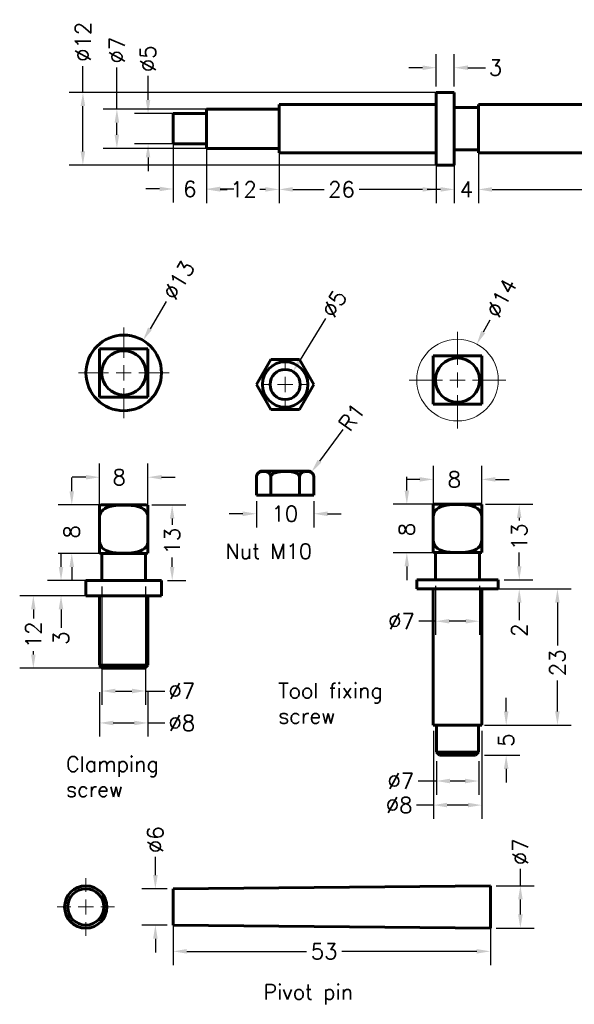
# Model space of a CAD drawing. Header units: inches. Extents: x 70 to 240, y 34 to 196.
# Tile 1 of 2: x 70 to 161, y 34 to 196. Entities that reach past the tile are written whole.
import ezdxf

# ---------------------------------------------------------------- set-up
doc = ezdxf.new("R2010")
doc.units = ezdxf.units.IN
doc.header["$LTSCALE"] = 0.75
doc.linetypes.add('CENTER', pattern=[2, 1.25, -0.25, 0.25, -0.25])
doc.linetypes.add('CENTERX2', pattern=[20.32, 12.7, -2.54, 2.54, -2.54])
for name, color, linetype, lineweight in [('CEN', 7, 'CENTER', 15), ('DIM', 7, 'Continuous', 15), ('OBJ', 7, 'Continuous', 60)]:
    doc.layers.add(name, color=color, linetype=linetype, lineweight=lineweight)
doc.styles.add('ROMANS', font='romans.shx')
doc.styles.get("Standard").update_dxf_attribs({"font": 'romans.shx'})
doc.dimstyles.new('ALIGNED', dxfattribs={"dimscale": 0, "dimtxt": 0.08, "dimasz": 0.07, "dimexe": 0.07, "dimexo": 0.03, "dimgap": 0.025, "dimtad": 0, "dimdec": 0, "dimzin": 0, "dimdsep": 46, "dimtxsty": 'ROMANS', "dimcen": 0, "dimadec": 0, "dimazin": 0, "dimtfac": 1, "dimtdec": 0, "dimtofl": 0, "dimtmove": 0, "dimatfit": 3, "dimfxl": 0, "dimtolj": 1, "dimtzin": 0, "dimarcsym": 0})
doc.dimstyles.new('DIM2', dxfattribs={"dimscale": 0, "dimtxt": 0.08, "dimasz": 0.07, "dimexe": 0.07, "dimexo": 0.03, "dimgap": 0.025, "dimtad": 0, "dimtih": 1, "dimtoh": 1, "dimdec": 0, "dimzin": 0, "dimdsep": 46, "dimtxsty": 'ROMANS', "dimcen": 0, "dimadec": 0, "dimazin": 0, "dimtfac": 1, "dimtdec": 0, "dimtofl": 0, "dimtmove": 0, "dimatfit": 3, "dimfxl": 0, "dimtolj": 1, "dimtzin": 0, "dimarcsym": 0})

# ---------------------------------------------------------------- blocks, each defined once
blk = doc.blocks.new('SW_CENTERMARK5')
at = {"color": 7, "linetype": 'CENTERX2'}
for p, q in [((46.36, 135.9), (46.36, 137.15)), ((43.86, 133.4), (42.61, 133.4)), ((48.86, 133.4), (50.11, 133.4)), ((46.36, 130.9), (46.36, 129.65))]:
    blk.add_line(p, q, dxfattribs=at)
at = {"color": 7, "linetype": 'Continuous'}
for q in [(46.36, 134.65), (45.11, 133.4), (46.36, 132.15), (47.61, 133.4)]:
    blk.add_line((46.36, 133.4), q, dxfattribs=at)
blk = doc.blocks.new('SW_CENTERMARK3')
at = {"color": 7, "linetype": 'CENTERX2'}
for p, q in [((93.06, 138.28), (93.06, 140.53)), ((90.56, 135.78), (88.31, 135.78)), ((95.56, 135.78), (97.81, 135.78)), ((93.06, 133.28), (93.06, 131.03))]:
    blk.add_line(p, q, dxfattribs=at)
at = {"color": 7, "linetype": 'Continuous'}
for q in [(93.06, 137.03), (91.81, 135.78), (93.06, 134.53), (94.31, 135.78)]:
    blk.add_line((93.06, 135.78), q, dxfattribs=at)
blk = doc.blocks.new('SW_CENTERMARK1')
at = {"color": 7, "linetype": 'CENTERX2'}
for p, q in [((69.53, 137.11), (69.53, 142.61)), ((67.03, 134.61), (61.53, 134.61)), ((72.03, 134.61), (77.53, 134.61)), ((69.53, 132.11), (69.53, 126.61))]:
    blk.add_line(p, q, dxfattribs=at)
at = {"color": 7, "linetype": 'Continuous'}
for q in [(69.53, 135.86), (68.28, 134.61), (69.53, 133.36), (70.78, 134.61)]:
    blk.add_line((69.53, 134.61), q, dxfattribs=at)
blk = doc.blocks.new('SW_CENTERMARK0')
at = {"color": 7, "linetype": 'CENTERX2'}
for p, q in [((23.25, 137.11), (23.25, 142.11)), ((20.75, 134.61), (15.75, 134.61)), ((25.75, 134.61), (30.75, 134.61)), ((23.25, 132.11), (23.25, 127.11))]:
    blk.add_line(p, q, dxfattribs=at)
at = {"color": 7, "linetype": 'Continuous'}
for q in [(23.25, 135.86), (22, 134.61), (23.25, 133.36), (24.5, 134.61)]:
    blk.add_line((23.25, 134.61), q, dxfattribs=at)
blk = doc.blocks.new('*D70')
at = {"layer": 'DEFPOINTS', "color": 0}
for p in [(82.76, 86.14), (90.76, 86.14), (90.76, 80.1)]:
    blk.add_point(p, dxfattribs=at)
at = {"layer": 'DIM', "color": 0, "lineweight": -2}
for p, q in [((82.76, 85.17), (82.76, 77.84)), ((90.76, 85.17), (90.76, 77.84)), ((85.02, 80.1), (88.5, 80.1)), ((90.76, 80.1), (93.54, 80.1))]:
    blk.add_line(p, q, dxfattribs=at)
at = {"layer": 'DIM', "color": 0}
for points in [[(85.02, 80.47), (85.02, 79.72), (82.76, 80.1)], [(88.5, 80.47), (88.5, 79.72), (90.76, 80.1)]]:
    blk.add_solid(points, dxfattribs=at)
at = {"layer": 'DIM', "color": 0, "insert": (96.38, 80.1), "char_height": 2.582, "attachment_point": 5, "style": 'ROMANS'}
blk.add_mtext('\\A1;%%c8', dxfattribs=at)
blk = doc.blocks.new('*D72')
at = {"layer": 'DEFPOINTS', "color": 0}
for p in [(83.13, 103.64), (90.38, 103.64), (90.38, 85.38)]:
    blk.add_point(p, dxfattribs=at)
at = {"layer": 'DIM', "color": 0, "lineweight": -2}
for p, q in [((83.13, 102.67), (83.13, 83.12)), ((90.38, 102.67), (90.38, 83.12)), ((85.39, 85.38), (88.12, 85.38)), ((90.38, 85.38), (93.54, 85.38))]:
    blk.add_line(p, q, dxfattribs=at)
at = {"layer": 'DIM', "color": 0}
for points in [[(85.39, 85.76), (85.39, 85), (83.13, 85.38)], [(88.12, 85.76), (88.12, 85), (90.38, 85.38)]]:
    blk.add_solid(points, dxfattribs=at)
at = {"layer": 'DIM', "color": 0, "insert": (96.37, 85.38), "char_height": 2.582, "attachment_point": 5, "style": 'ROMANS'}
blk.add_mtext('\\A1;%%c7', dxfattribs=at)
blk = doc.blocks.new('*D73')
at = {"layer": 'DEFPOINTS', "color": 0}
for p in [(90.41, 116.14), (94.77, 116.14), (93.01, 103.64)]:
    blk.add_point(p, dxfattribs=at)
at = {"layer": 'DIM', "color": 0, "lineweight": -2}
for p, q in [((91.38, 116.14), (97.03, 116.14)), ((94.77, 113.88), (94.77, 112.87)), ((94.77, 105.9), (94.77, 107.44)), ((93.97, 103.64), (97.03, 103.64))]:
    blk.add_line(p, q, dxfattribs=at)
at = {"layer": 'DIM', "color": 0}
for points in [[(94.39, 113.88), (95.14, 113.88), (94.77, 116.14)], [(94.39, 105.9), (95.14, 105.9), (94.77, 103.64)]]:
    blk.add_solid(points, dxfattribs=at)
at = {"layer": 'DIM', "color": 0, "insert": (94.77, 110.15), "char_height": 2.582, "attachment_point": 5, "rotation": 90, "style": 'ROMANS'}
blk.add_mtext('\\A1;13', dxfattribs=at)
blk = doc.blocks.new('*D74')
at = {"layer": 'DEFPOINTS', "color": 0}
for p in [(93.01, 103.64), (76.38, 101.14), (93.01, 101.14)]:
    blk.add_point(p, dxfattribs=at)
at = {"layer": 'DIM', "color": 0, "lineweight": -2}
for p, q in [((76.38, 105.9), (76.38, 108.16)), ((92.04, 103.64), (74.12, 103.64)), ((92.04, 101.14), (74.12, 101.14)), ((76.38, 98.88), (76.38, 95.81))]:
    blk.add_line(p, q, dxfattribs=at)
at = {"layer": 'DIM', "color": 0}
for points in [[(76, 105.9), (76.75, 105.9), (76.38, 103.64)], [(76, 98.88), (76.75, 98.88), (76.38, 101.14)]]:
    blk.add_solid(points, dxfattribs=at)
at = {"layer": 'DIM', "color": 0, "insert": (76.38, 94.14), "char_height": 2.582, "attachment_point": 5, "rotation": 90, "style": 'ROMANS'}
blk.add_mtext('\\A1;3', dxfattribs=at)
blk = doc.blocks.new('*D75')
at = {"layer": 'DEFPOINTS', "color": 0}
for p in [(90.76, 101.14), (71.8, 89.14), (90.76, 89.14)]:
    blk.add_point(p, dxfattribs=at)
at = {"layer": 'DIM', "color": 0, "lineweight": -2}
for p, q in [((89.79, 101.14), (69.54, 101.14)), ((71.8, 98.88), (71.8, 97.36)), ((71.8, 91.4), (71.8, 91.94)), ((89.79, 89.14), (69.54, 89.14))]:
    blk.add_line(p, q, dxfattribs=at)
at = {"layer": 'DIM', "color": 0}
for points in [[(71.42, 98.88), (72.17, 98.88), (71.8, 101.14)], [(71.42, 91.4), (72.17, 91.4), (71.8, 89.14)]]:
    blk.add_solid(points, dxfattribs=at)
at = {"layer": 'DIM', "color": 0, "insert": (71.8, 94.65), "char_height": 2.582, "attachment_point": 5, "rotation": 90, "style": 'ROMANS'}
blk.add_mtext('\\A1;12', dxfattribs=at)
blk = doc.blocks.new('*D76')
at = {"layer": 'DEFPOINTS', "color": 0}
for p in [(78.16, 116.14), (90.76, 116.14), (90.76, 108.14)]:
    blk.add_point(p, dxfattribs=at)
at = {"layer": 'DIM', "color": 0, "lineweight": -2}
for p, q in [((78.16, 118.4), (78.16, 120.66)), ((89.79, 116.14), (75.9, 116.14)), ((89.79, 108.14), (75.9, 108.14)), ((78.16, 105.88), (78.16, 103.62))]:
    blk.add_line(p, q, dxfattribs=at)
at = {"layer": 'DIM', "color": 0}
for points in [[(77.78, 118.4), (78.53, 118.4), (78.16, 116.14)], [(77.78, 105.88), (78.53, 105.88), (78.16, 108.14)]]:
    blk.add_solid(points, dxfattribs=at)
at = {"layer": 'DIM', "color": 0, "insert": (78.16, 111.69), "char_height": 2.582, "attachment_point": 5, "rotation": 90, "style": 'ROMANS'}
blk.add_mtext('\\A1;8', dxfattribs=at)
blk = doc.blocks.new('*D77')
at = {"layer": 'DEFPOINTS', "color": 0}
for p in [(90.76, 120.72), (82.76, 108.14), (90.76, 108.14)]:
    blk.add_point(p, dxfattribs=at)
at = {"layer": 'DIM', "color": 0, "lineweight": -2}
for p, q in [((82.76, 109.11), (82.76, 122.98)), ((90.76, 109.11), (90.76, 122.98)), ((80.5, 120.72), (78.24, 120.72)), ((93.02, 120.72), (95.27, 120.72))]:
    blk.add_line(p, q, dxfattribs=at)
at = {"layer": 'DIM', "color": 0}
for points in [[(80.5, 121.1), (80.5, 120.35), (82.76, 120.72)], [(93.02, 121.1), (93.02, 120.35), (90.76, 120.72)]]:
    blk.add_solid(points, dxfattribs=at)
at = {"layer": 'DIM', "color": 0, "insert": (86, 120.72), "char_height": 2.582, "attachment_point": 5, "style": 'ROMANS'}
blk.add_mtext('\\A1;8', dxfattribs=at)
blk = doc.blocks.new('*D88')
at = {"layer": 'DEFPOINTS', "color": 0}
for p in [(117.21, 120.74), (117.8, 121.55)]:
    blk.add_point(p, dxfattribs=at)
at = {"layer": 'DIM', "color": 0, "lineweight": -2}
blk.add_line((122.99, 128.63), (119.13, 123.37), dxfattribs=at)
at = {"layer": 'DIM', "color": 0}
blk.add_solid([(118.83, 123.59), (119.44, 123.15), (117.8, 121.55)], dxfattribs=at)
at = {"layer": 'DIM', "color": 0, "insert": (124.48, 130.67), "char_height": 2.582, "attachment_point": 5, "rotation": 53.7834, "style": 'ROMANS'}
blk.add_mtext('\\A1;R1', dxfattribs=at)
blk = doc.blocks.new('*D91')
at = {"layer": 'DEFPOINTS', "color": 0}
for p in [(108.71, 117.74), (118.21, 117.74), (108.71, 114.68)]:
    blk.add_point(p, dxfattribs=at)
at = {"layer": 'DIM', "color": 0, "lineweight": -2}
for p, q in [((108.71, 116.77), (108.71, 112.42)), ((118.21, 116.77), (118.21, 112.42)), ((106.45, 114.68), (104.19, 114.68)), ((120.47, 114.68), (122.73, 114.68))]:
    blk.add_line(p, q, dxfattribs=at)
at = {"layer": 'DIM', "color": 0}
for points in [[(106.45, 115.06), (106.45, 114.3), (108.71, 114.68)], [(120.47, 115.06), (120.47, 114.3), (118.21, 114.68)]]:
    blk.add_solid(points, dxfattribs=at)
at = {"layer": 'DIM', "color": 0, "insert": (113.41, 114.68), "char_height": 2.582, "attachment_point": 5, "style": 'ROMANS'}
blk.add_mtext('\\A1;10', dxfattribs=at)
blk = doc.blocks.new('*D92')
at = {"layer": 'DEFPOINTS', "color": 0}
for p in [(91.99, 52.68), (94.91, 52.68), (94.91, 46.68)]:
    blk.add_point(p, dxfattribs=at)
at = {"layer": 'DIM', "color": 0, "lineweight": -2}
for p, q in [((91.99, 54.94), (91.99, 57.96)), ((93.94, 52.68), (89.73, 52.68)), ((93.94, 46.68), (89.73, 46.68)), ((91.99, 44.43), (91.99, 42.17))]:
    blk.add_line(p, q, dxfattribs=at)
at = {"layer": 'DIM', "color": 0}
for points in [[(91.61, 54.94), (92.37, 54.94), (91.99, 52.68)], [(91.61, 44.43), (92.37, 44.43), (91.99, 46.68)]]:
    blk.add_solid(points, dxfattribs=at)
at = {"layer": 'DIM', "color": 0, "insert": (91.99, 60.8), "char_height": 2.582, "attachment_point": 5, "rotation": 90, "style": 'ROMANS'}
blk.add_mtext('\\A1;%%c6', dxfattribs=at)
blk = doc.blocks.new('*D93')
at = {"layer": 'DEFPOINTS', "color": 0}
for p in [(147.41, 53.18), (152.38, 53.18), (147.41, 46.18)]:
    blk.add_point(p, dxfattribs=at)
at = {"layer": 'DIM', "color": 0, "lineweight": -2}
for p, q in [((152.38, 53.18), (152.38, 55.97)), ((148.38, 53.18), (154.64, 53.18)), ((152.38, 48.44), (152.38, 50.93)), ((148.38, 46.18), (154.64, 46.18))]:
    blk.add_line(p, q, dxfattribs=at)
at = {"layer": 'DIM', "color": 0}
for points in [[(152, 50.93), (152.76, 50.93), (152.38, 53.18)], [(152, 48.44), (152.76, 48.44), (152.38, 46.18)]]:
    blk.add_solid(points, dxfattribs=at)
at = {"layer": 'DIM', "color": 0, "insert": (152.38, 58.81), "char_height": 2.582, "attachment_point": 5, "rotation": 90, "style": 'ROMANS'}
blk.add_mtext('\\A1;%%c7', dxfattribs=at)
blk = doc.blocks.new('*D94')
at = {"layer": 'DEFPOINTS', "color": 0}
for p in [(94.91, 49.68), (147.41, 49.68), (147.41, 42.34)]:
    blk.add_point(p, dxfattribs=at)
at = {"layer": 'DIM', "color": 0, "lineweight": -2}
for p, q in [((94.91, 48.72), (94.91, 40.08)), ((147.41, 48.72), (147.41, 40.08)), ((97.17, 42.34), (117.02, 42.34)), ((145.15, 42.34), (122.82, 42.34))]:
    blk.add_line(p, q, dxfattribs=at)
at = {"layer": 'DIM', "color": 0}
for points in [[(97.17, 42.72), (97.17, 41.97), (94.91, 42.34)], [(145.15, 42.72), (145.15, 41.97), (147.41, 42.34)]]:
    blk.add_solid(points, dxfattribs=at)
at = {"layer": 'DIM', "color": 0, "insert": (119.92, 42.34), "char_height": 2.582, "attachment_point": 5, "style": 'ROMANS'}
blk.add_mtext('\\A1;53', dxfattribs=at)
blk = doc.blocks.new('*D95')
at = {"layer": 'DEFPOINTS', "color": 0}
for p in [(85.62, 181.58), (112.45, 181.58), (112.45, 175.08)]:
    blk.add_point(p, dxfattribs=at)
at = {"layer": 'DIM', "color": 0, "lineweight": -2}
for p, q in [((85.62, 181.58), (85.62, 188.47)), ((111.48, 181.58), (83.36, 181.58)), ((85.62, 177.34), (85.62, 179.33)), ((111.48, 175.08), (83.36, 175.08))]:
    blk.add_line(p, q, dxfattribs=at)
at = {"layer": 'DIM', "color": 0}
for points in [[(85.24, 179.33), (86, 179.33), (85.62, 181.58)], [(85.24, 177.34), (86, 177.34), (85.62, 175.08)]]:
    blk.add_solid(points, dxfattribs=at)
at = {"layer": 'DIM', "color": 0, "insert": (85.62, 191.3), "char_height": 2.582, "attachment_point": 5, "rotation": 90, "style": 'ROMANS'}
blk.add_mtext('\\A1;%%c7', dxfattribs=at)
blk = doc.blocks.new('*D96')
at = {"layer": 'DEFPOINTS', "color": 0}
for p in [(90.78, 180.83), (100.45, 180.83), (100.45, 175.83)]:
    blk.add_point(p, dxfattribs=at)
at = {"layer": 'DIM', "color": 0, "lineweight": -2}
for p, q in [((90.78, 183.09), (90.78, 187.06)), ((99.48, 180.83), (88.52, 180.83)), ((99.48, 175.83), (88.52, 175.83)), ((90.78, 173.58), (90.78, 171.32))]:
    blk.add_line(p, q, dxfattribs=at)
at = {"layer": 'DIM', "color": 0}
for points in [[(90.4, 183.09), (91.15, 183.09), (90.78, 180.83)], [(90.4, 173.58), (91.15, 173.58), (90.78, 175.83)]]:
    blk.add_solid(points, dxfattribs=at)
at = {"layer": 'DIM', "color": 0, "insert": (90.78, 189.9), "char_height": 2.582, "attachment_point": 5, "rotation": 90, "style": 'ROMANS'}
blk.add_mtext('\\A1;%%c5', dxfattribs=at)
blk = doc.blocks.new('*D97')
at = {"layer": 'DEFPOINTS', "color": 0}
for p in [(80, 184.33), (141.45, 184.33), (141.45, 172.33)]:
    blk.add_point(p, dxfattribs=at)
at = {"layer": 'DIM', "color": 0, "lineweight": -2}
for p, q in [((80, 184.33), (80, 188.65)), ((140.48, 184.33), (77.74, 184.33)), ((80, 174.59), (80, 182.08)), ((140.48, 172.33), (77.74, 172.33))]:
    blk.add_line(p, q, dxfattribs=at)
at = {"layer": 'DIM', "color": 0}
for points in [[(79.62, 182.08), (80.37, 182.08), (80, 184.33)], [(79.62, 174.59), (80.37, 174.59), (80, 172.33)]]:
    blk.add_solid(points, dxfattribs=at)
at = {"layer": 'DIM', "color": 0, "insert": (80, 192.71), "char_height": 2.582, "attachment_point": 5, "rotation": 90, "style": 'ROMANS'}
blk.add_mtext('\\A1;%%c12', dxfattribs=at)
blk = doc.blocks.new('*D100')
at = {"layer": 'DEFPOINTS', "color": 0}
for p in [(141.45, 181.83), (145.45, 176.67), (145.45, 168.3)]:
    blk.add_point(p, dxfattribs=at)
at = {"layer": 'DIM', "color": 0, "lineweight": -2}
for p, q in [((141.45, 180.87), (141.45, 166.05)), ((145.45, 175.71), (145.45, 166.05)), ((139.19, 168.3), (136.93, 168.3)), ((147.71, 168.3), (149.96, 168.3))]:
    blk.add_line(p, q, dxfattribs=at)
at = {"layer": 'DIM', "color": 0}
for points in [[(139.19, 168.68), (139.19, 167.93), (141.45, 168.3)], [(147.71, 168.68), (147.71, 167.93), (145.45, 168.3)]]:
    blk.add_solid(points, dxfattribs=at)
at = {"layer": 'DIM', "color": 0, "insert": (143.45, 168.3), "char_height": 2.582, "attachment_point": 5, "style": 'ROMANS'}
blk.add_mtext('\\A1;4', dxfattribs=at)
blk = doc.blocks.new('*D102')
at = {"layer": 'DEFPOINTS', "color": 0}
for p in [(145.45, 182.41), (215.45, 182.33), (215.45, 168.29)]:
    blk.add_point(p, dxfattribs=at)
at = {"layer": 'DIM', "color": 0, "lineweight": -2}
for p, q in [((145.45, 181.44), (145.45, 166.03)), ((215.45, 181.37), (215.45, 166.03)), ((147.71, 168.29), (173.88, 168.29)), ((213.19, 168.29), (179.67, 168.29))]:
    blk.add_line(p, q, dxfattribs=at)
at = {"layer": 'DIM', "color": 0}
for points in [[(147.71, 168.66), (147.71, 167.91), (145.45, 168.29)], [(213.19, 168.66), (213.19, 167.91), (215.45, 168.29)]]:
    blk.add_solid(points, dxfattribs=at)
at = {"layer": 'DIM', "color": 0, "insert": (176.78, 168.29), "char_height": 2.582, "attachment_point": 5, "style": 'ROMANS'}
blk.add_mtext('\\A1;70', dxfattribs=at)
blk = doc.blocks.new('*D103')
at = {"layer": 'DEFPOINTS', "color": 0}
for p in [(141.45, 188.42), (138.45, 184.33), (141.45, 184.33)]:
    blk.add_point(p, dxfattribs=at)
at = {"layer": 'DIM', "color": 0, "lineweight": -2}
for p, q in [((138.45, 185.3), (138.45, 190.68)), ((141.45, 185.3), (141.45, 190.68)), ((136.19, 188.42), (133.93, 188.42)), ((143.71, 188.42), (146.6, 188.42))]:
    blk.add_line(p, q, dxfattribs=at)
at = {"layer": 'DIM', "color": 0}
for points in [[(136.19, 188.8), (136.19, 188.04), (138.45, 188.42)], [(143.71, 188.8), (143.71, 188.04), (141.45, 188.42)]]:
    blk.add_solid(points, dxfattribs=at)
at = {"layer": 'DIM', "color": 0, "insert": (148.27, 188.42), "char_height": 2.582, "attachment_point": 5, "style": 'ROMANS'}
blk.add_mtext('\\A1;3', dxfattribs=at)
blk = doc.blocks.new('*D104')
at = {"layer": 'DEFPOINTS', "color": 0}
for p in [(112.45, 182.33), (138.45, 182.33), (138.45, 168.3)]:
    blk.add_point(p, dxfattribs=at)
at = {"layer": 'DIM', "color": 0, "lineweight": -2}
for p, q in [((112.45, 181.37), (112.45, 166.05)), ((138.45, 181.37), (138.45, 166.05)), ((114.71, 168.3), (119.89, 168.3)), ((136.19, 168.3), (125.68, 168.3))]:
    blk.add_line(p, q, dxfattribs=at)
at = {"layer": 'DIM', "color": 0}
for points in [[(114.71, 168.68), (114.71, 167.93), (112.45, 168.3)], [(136.19, 168.68), (136.19, 167.93), (138.45, 168.3)]]:
    blk.add_solid(points, dxfattribs=at)
at = {"layer": 'DIM', "color": 0, "insert": (122.78, 168.3), "char_height": 2.582, "attachment_point": 5, "style": 'ROMANS'}
blk.add_mtext('\\A1;26', dxfattribs=at)
blk = doc.blocks.new('*D105')
at = {"layer": 'DEFPOINTS', "color": 0}
for p in [(100.45, 181.58), (112.45, 181.58), (112.45, 168.3)]:
    blk.add_point(p, dxfattribs=at)
at = {"layer": 'DIM', "color": 0, "lineweight": -2}
for p, q in [((100.45, 180.62), (100.45, 166.05)), ((112.45, 180.62), (112.45, 166.05)), ((102.71, 168.3), (103.85, 168.3)), ((110.19, 168.3), (109.27, 168.3))]:
    blk.add_line(p, q, dxfattribs=at)
at = {"layer": 'DIM', "color": 0}
for points in [[(102.71, 168.68), (102.71, 167.93), (100.45, 168.3)], [(110.19, 168.68), (110.19, 167.93), (112.45, 168.3)]]:
    blk.add_solid(points, dxfattribs=at)
at = {"layer": 'DIM', "color": 0, "insert": (106.56, 168.3), "char_height": 2.582, "attachment_point": 5, "style": 'ROMANS'}
blk.add_mtext('\\A1;12', dxfattribs=at)
blk = doc.blocks.new('*D106')
at = {"layer": 'DEFPOINTS', "color": 0}
for p in [(94.95, 180.83), (100.45, 180.83), (100.45, 168.37)]:
    blk.add_point(p, dxfattribs=at)
at = {"layer": 'DIM', "color": 0, "lineweight": -2}
for p, q in [((94.95, 179.87), (94.95, 166.12)), ((100.45, 179.87), (100.45, 166.12)), ((92.69, 168.37), (90.43, 168.37)), ((102.71, 168.37), (104.96, 168.37))]:
    blk.add_line(p, q, dxfattribs=at)
at = {"layer": 'DIM', "color": 0}
for points in [[(92.69, 168.75), (92.69, 168), (94.95, 168.37)], [(102.71, 168.75), (102.71, 168), (100.45, 168.37)]]:
    blk.add_solid(points, dxfattribs=at)
at = {"layer": 'DIM', "color": 0, "insert": (97.7, 168.37), "char_height": 2.582, "attachment_point": 5, "style": 'ROMANS'}
blk.add_mtext('\\A1;6', dxfattribs=at)
blk = doc.blocks.new('*D111')
at = {"layer": 'DEFPOINTS', "color": 0}
for p in [(138.48, 74.75), (145.48, 74.75), (145.48, 70.5)]:
    blk.add_point(p, dxfattribs=at)
at = {"layer": 'DIM', "color": 0, "lineweight": -2}
for p, q in [((138.48, 73.78), (138.48, 68.24)), ((145.48, 73.78), (145.48, 68.24)), ((138.48, 70.5), (135.46, 70.5)), ((143.22, 70.5), (140.74, 70.5))]:
    blk.add_line(p, q, dxfattribs=at)
at = {"layer": 'DIM', "color": 0}
for points in [[(140.74, 70.88), (140.74, 70.12), (138.48, 70.5)], [(143.22, 70.88), (143.22, 70.12), (145.48, 70.5)]]:
    blk.add_solid(points, dxfattribs=at)
at = {"layer": 'DIM', "color": 0, "insert": (132.62, 70.5), "char_height": 2.582, "attachment_point": 5, "style": 'ROMANS'}
blk.add_mtext('\\A1;%%c7', dxfattribs=at)
blk = doc.blocks.new('*D112')
at = {"layer": 'DEFPOINTS', "color": 0}
for p in [(145.48, 79.75), (145.48, 74.75), (150.03, 74.75)]:
    blk.add_point(p, dxfattribs=at)
at = {"layer": 'DIM', "color": 0, "lineweight": -2}
for p, q in [((150.03, 82.01), (150.03, 84.27)), ((146.45, 79.75), (152.29, 79.75)), ((146.45, 74.75), (152.29, 74.75)), ((150.03, 72.49), (150.03, 70.23))]:
    blk.add_line(p, q, dxfattribs=at)
at = {"layer": 'DIM', "color": 0}
for points in [[(149.65, 82.01), (150.41, 82.01), (150.03, 79.75)], [(149.65, 72.49), (150.41, 72.49), (150.03, 74.75)]]:
    blk.add_solid(points, dxfattribs=at)
at = {"layer": 'DIM', "color": 0, "insert": (150.03, 77.25), "char_height": 2.582, "attachment_point": 5, "rotation": 90, "style": 'ROMANS'}
blk.add_mtext('\\A1;5', dxfattribs=at)
blk = doc.blocks.new('*D113')
at = {"layer": 'DEFPOINTS', "color": 0}
for p in [(137.98, 79.75), (145.98, 79.75), (145.98, 66.52)]:
    blk.add_point(p, dxfattribs=at)
at = {"layer": 'DIM', "color": 0, "lineweight": -2}
for p, q in [((137.98, 78.78), (137.98, 64.27)), ((145.98, 78.78), (145.98, 64.27)), ((137.98, 66.52), (135.17, 66.52)), ((143.72, 66.52), (140.24, 66.52))]:
    blk.add_line(p, q, dxfattribs=at)
at = {"layer": 'DIM', "color": 0}
for points in [[(140.24, 66.9), (140.24, 66.15), (137.98, 66.52)], [(143.72, 66.9), (143.72, 66.15), (145.98, 66.52)]]:
    blk.add_solid(points, dxfattribs=at)
at = {"layer": 'DIM', "color": 0, "insert": (132.34, 66.52), "char_height": 2.582, "attachment_point": 5, "style": 'ROMANS'}
blk.add_mtext('\\A1;%%c8', dxfattribs=at)
blk = doc.blocks.new('*D115')
at = {"layer": 'DEFPOINTS', "color": 0}
for p in [(138.35, 103.75), (145.6, 103.75), (145.6, 96.92)]:
    blk.add_point(p, dxfattribs=at)
at = {"layer": 'DIM', "color": 0, "lineweight": -2}
for p, q in [((138.35, 102.78), (138.35, 94.66)), ((145.6, 102.78), (145.6, 94.66)), ((138.35, 96.92), (135.57, 96.92)), ((143.34, 96.92), (140.61, 96.92))]:
    blk.add_line(p, q, dxfattribs=at)
at = {"layer": 'DIM', "color": 0}
for points in [[(140.61, 97.29), (140.61, 96.54), (138.35, 96.92)], [(143.34, 97.29), (143.34, 96.54), (145.6, 96.92)]]:
    blk.add_solid(points, dxfattribs=at)
at = {"layer": 'DIM', "color": 0, "insert": (132.73, 96.92), "char_height": 2.582, "attachment_point": 5, "style": 'ROMANS'}
blk.add_mtext('\\A1;%%c7', dxfattribs=at)
blk = doc.blocks.new('*D116')
at = {"layer": 'DEFPOINTS', "color": 0}
for p in [(145.63, 116.25), (152.19, 116.25), (148.73, 103.75)]:
    blk.add_point(p, dxfattribs=at)
at = {"layer": 'DIM', "color": 0, "lineweight": -2}
for p, q in [((146.6, 116.25), (154.45, 116.25)), ((152.19, 113.99), (152.19, 113.58)), ((152.19, 106.01), (152.19, 108.15)), ((149.7, 103.75), (154.45, 103.75))]:
    blk.add_line(p, q, dxfattribs=at)
at = {"layer": 'DIM', "color": 0}
for points in [[(151.81, 113.99), (152.56, 113.99), (152.19, 116.25)], [(151.81, 106.01), (152.56, 106.01), (152.19, 103.75)]]:
    blk.add_solid(points, dxfattribs=at)
at = {"layer": 'DIM', "color": 0, "insert": (152.19, 110.87), "char_height": 2.582, "attachment_point": 5, "rotation": 90, "style": 'ROMANS'}
blk.add_mtext('\\A1;13', dxfattribs=at)
blk = doc.blocks.new('*D117')
at = {"layer": 'DEFPOINTS', "color": 0}
for p in [(148.73, 103.75), (148.73, 102.25), (152.19, 102.25)]:
    blk.add_point(p, dxfattribs=at)
at = {"layer": 'DIM', "color": 0, "lineweight": -2}
for p, q in [((152.19, 106.01), (152.19, 108.27)), ((149.7, 103.75), (154.45, 103.75)), ((149.7, 102.25), (154.45, 102.25)), ((152.19, 99.99), (152.19, 97.09))]:
    blk.add_line(p, q, dxfattribs=at)
at = {"layer": 'DIM', "color": 0}
for points in [[(151.82, 106.01), (152.57, 106.01), (152.19, 103.75)], [(151.82, 99.99), (152.57, 99.99), (152.19, 102.25)]]:
    blk.add_solid(points, dxfattribs=at)
at = {"layer": 'DIM', "color": 0, "insert": (152.19, 95.43), "char_height": 2.582, "attachment_point": 5, "rotation": 90, "style": 'ROMANS'}
blk.add_mtext('\\A1;2', dxfattribs=at)
blk = doc.blocks.new('*D118')
at = {"layer": 'DEFPOINTS', "color": 0}
for p in [(145.98, 102.25), (145.98, 79.75), (158.51, 79.75)]:
    blk.add_point(p, dxfattribs=at)
at = {"layer": 'DIM', "color": 0, "lineweight": -2}
for p, q in [((146.95, 102.25), (160.77, 102.25)), ((158.51, 99.99), (158.51, 92.93)), ((158.51, 82.01), (158.51, 87.13)), ((146.95, 79.75), (160.77, 79.75))]:
    blk.add_line(p, q, dxfattribs=at)
at = {"layer": 'DIM', "color": 0}
for points in [[(158.13, 99.99), (158.88, 99.99), (158.51, 102.25)], [(158.13, 82.01), (158.88, 82.01), (158.51, 79.75)]]:
    blk.add_solid(points, dxfattribs=at)
at = {"layer": 'DIM', "color": 0, "insert": (158.51, 90.03), "char_height": 2.582, "attachment_point": 5, "rotation": 90, "style": 'ROMANS'}
blk.add_mtext('\\A1;23', dxfattribs=at)
blk = doc.blocks.new('*D119')
at = {"layer": 'DEFPOINTS', "color": 0}
for p in [(133.59, 116.25), (145.98, 116.25), (145.98, 108.25)]:
    blk.add_point(p, dxfattribs=at)
at = {"layer": 'DIM', "color": 0, "lineweight": -2}
for p, q in [((133.59, 118.51), (133.59, 120.77)), ((145.01, 116.25), (131.33, 116.25)), ((145.01, 108.25), (131.33, 108.25)), ((133.59, 105.99), (133.59, 103.73))]:
    blk.add_line(p, q, dxfattribs=at)
at = {"layer": 'DIM', "color": 0}
for points in [[(133.22, 118.51), (133.97, 118.51), (133.59, 116.25)], [(133.22, 105.99), (133.97, 105.99), (133.59, 108.25)]]:
    blk.add_solid(points, dxfattribs=at)
at = {"layer": 'DIM', "color": 0, "insert": (133.59, 112.06), "char_height": 2.582, "attachment_point": 5, "rotation": 90, "style": 'ROMANS'}
blk.add_mtext('\\A1;8', dxfattribs=at)
blk = doc.blocks.new('*D120')
at = {"layer": 'DEFPOINTS', "color": 0}
for p in [(145.98, 120.36), (137.98, 108.25), (145.98, 108.25)]:
    blk.add_point(p, dxfattribs=at)
at = {"layer": 'DIM', "color": 0, "lineweight": -2}
for p, q in [((137.98, 109.22), (137.98, 122.62)), ((145.98, 109.22), (145.98, 122.62)), ((135.72, 120.36), (133.46, 120.36)), ((148.24, 120.36), (150.5, 120.36))]:
    blk.add_line(p, q, dxfattribs=at)
at = {"layer": 'DIM', "color": 0}
for points in [[(135.72, 120.74), (135.72, 119.99), (137.98, 120.36)], [(148.24, 120.74), (148.24, 119.99), (145.98, 120.36)]]:
    blk.add_solid(points, dxfattribs=at)
at = {"layer": 'DIM', "color": 0, "insert": (141.45, 120.36), "char_height": 2.582, "attachment_point": 5, "style": 'ROMANS'}
blk.add_mtext('\\A1;8', dxfattribs=at)
blk = doc.blocks.new('*D121')
at = {"layer": 'DEFPOINTS', "color": 0}
for p in [(89.95, 143.34), (83.56, 132.6)]:
    blk.add_point(p, dxfattribs=at)
at = {"layer": 'DIM', "color": 0, "lineweight": -2}
blk.add_line((93.78, 149.78), (91.11, 145.28), dxfattribs=at)
at = {"layer": 'DIM', "color": 0}
blk.add_solid([(90.78, 145.48), (91.43, 145.09), (89.95, 143.34)], dxfattribs=at)
at = {"layer": 'DIM', "color": 0, "insert": (95.86, 153.28), "char_height": 2.582, "attachment_point": 5, "rotation": 59.263, "style": 'ROMANS'}
blk.add_mtext('\\A1;∅13', dxfattribs=at)
blk = doc.blocks.new('*D123')
at = {"layer": 'DEFPOINTS', "color": 0}
for p in [(145.17, 142.73), (138.79, 130.83)]:
    blk.add_point(p, dxfattribs=at)
at = {"layer": 'DIM', "color": 0, "lineweight": -2}
blk.add_line((147.3, 146.71), (146.23, 144.72), dxfattribs=at)
at = {"layer": 'DIM', "color": 0}
blk.add_solid([(145.9, 144.9), (146.57, 144.54), (145.17, 142.73)], dxfattribs=at)
at = {"layer": 'DIM', "color": 0, "insert": (149.25, 150.35), "char_height": 2.582, "attachment_point": 5, "rotation": 61.8047, "style": 'ROMANS'}
blk.add_mtext('\\A1;∅14', dxfattribs=at)
blk = doc.blocks.new('*D124')
at = {"layer": 'DEFPOINTS', "color": 0}
for p in [(114.76, 138.19), (112.16, 133.91)]:
    blk.add_point(p, dxfattribs=at)
at = {"layer": 'DIM', "color": 0, "lineweight": -2}
blk.add_line((120.11, 146.98), (115.93, 140.12), dxfattribs=at)
at = {"layer": 'DIM', "color": 0}
blk.add_solid([(115.61, 140.31), (116.25, 139.92), (114.76, 138.19)], dxfattribs=at)
at = {"layer": 'DIM', "color": 0, "insert": (121.58, 149.4), "char_height": 2.582, "attachment_point": 5, "rotation": 58.6849, "style": 'ROMANS'}
blk.add_mtext('\\A1;∅5', dxfattribs=at)

msp = doc.modelspace()

# ---------------------------------------------------------------- linework, layer by layer
at = {"layer": 'DIM'}
msp.add_circle((141.977, 136.778), 6.75, dxfattribs=at)
at = {"layer": 'OBJ'}
for p, q in [((138.446, 178.335), (138.446, 184.335)), ((141.446, 184.335), (138.446, 184.335)), ((141.446, 178.335), (141.446, 184.335)), ((112.446, 178.335), (112.446, 182.335)), ((138.446, 182.335), (112.446, 182.335)), ((215.446, 182.335), (145.446, 182.335)), ((145.446, 182.335), (145.446, 174.335)), ((94.946, 178.335), (94.946, 180.835)), ((100.446, 180.835), (94.946, 180.835)), ((100.446, 178.335), (100.446, 181.585)), ((112.446, 181.585), (100.446, 181.585)), ((145.446, 181.835), (141.446, 181.835)), ((94.946, 175.835), (94.946, 178.335)), ((100.446, 175.085), (100.446, 178.335)), ((112.446, 174.335), (112.446, 178.335)), ((138.446, 172.335), (138.446, 178.335)), ((141.446, 172.335), (141.446, 178.335)), ((94.946, 175.835), (100.446, 175.835)), ((100.446, 175.085), (112.446, 175.085)), ((112.446, 174.335), (138.446, 174.335)), ((141.446, 174.835), (145.446, 174.835)), ((145.446, 174.335), (215.446, 174.335)), ((138.446, 172.335), (141.446, 172.335)), ((82.756, 141.969), (90.756, 141.969)), ((90.756, 141.969), (90.756, 133.969)), ((108.708, 136.049), (111.083, 140.163)), ((111.083, 140.163), (115.833, 140.163)), ((115.833, 140.163), (118.208, 136.049)), ((137.977, 140.778), (145.977, 140.778)), ((145.977, 140.778), (145.977, 132.778)), ((111.083, 131.936), (108.708, 136.049)), ((118.208, 136.049), (115.833, 131.936)), ((90.756, 133.969), (82.756, 133.969)), ((115.833, 131.936), (111.083, 131.936)), ((145.977, 132.778), (137.977, 132.778)), ((108.708, 120.739), (108.708, 117.739)), ((117.208, 121.739), (109.708, 121.739)), ((111.083, 120.739), (111.083, 117.739)), ((115.833, 120.739), (115.833, 117.739)), ((118.208, 120.739), (118.208, 117.739)), ((108.708, 117.739), (111.083, 117.739)), ((111.083, 117.739), (115.833, 117.739)), ((115.833, 117.739), (118.208, 117.739)), ((90.413, 116.137), (83.099, 116.137)), ((90.756, 116.107), (90.756, 114.137)), ((145.634, 116.251), (138.32, 116.251)), ((145.976, 116.221), (145.977, 114.251)), ((82.756, 114.137), (82.756, 110.137)), ((90.756, 114.137), (90.756, 110.137)), ((137.977, 114.251), (137.977, 110.251)), ((145.977, 114.251), (145.977, 110.251)), ((82.756, 108.167), (82.756, 110.137)), ((90.756, 110.137), (90.756, 108.167)), ((137.977, 108.28), (137.977, 110.251)), ((145.977, 110.251), (145.977, 108.28)), ((90.413, 108.137), (83.099, 108.137)), ((83.131, 108.137), (83.131, 103.637)), ((90.381, 103.637), (90.381, 108.137)), ((145.634, 108.251), (138.32, 108.251)), ((138.352, 108.251), (138.352, 103.751)), ((145.602, 103.751), (145.602, 108.251)), ((80.506, 103.637), (86.756, 103.637)), ((80.506, 103.637), (80.506, 101.137)), ((86.756, 103.637), (93.006, 103.637)), ((93.006, 101.137), (93.006, 103.637)), ((135.227, 103.751), (141.977, 103.751)), ((135.227, 103.751), (135.227, 102.251)), ((141.977, 103.751), (148.727, 103.751)), ((148.727, 102.251), (148.727, 103.751)), ((80.506, 101.137), (86.756, 101.137)), ((82.756, 101.137), (82.756, 89.637)), ((86.756, 101.137), (93.006, 101.137)), ((90.756, 89.637), (90.756, 101.137)), ((135.227, 102.251), (141.977, 102.251)), ((137.977, 102.251), (137.977, 79.751)), ((141.977, 102.251), (148.727, 102.251)), ((145.977, 79.751), (145.977, 102.251)), ((82.756, 89.637), (86.756, 89.637)), ((82.756, 89.637), (83.256, 89.137)), ((86.756, 89.637), (90.756, 89.637)), ((90.256, 89.137), (90.756, 89.637)), ((86.756, 89.137), (83.256, 89.137)), ((90.256, 89.137), (86.756, 89.137)), ((137.977, 79.751), (141.977, 79.751)), ((138.477, 79.751), (138.477, 75.251)), ((141.977, 79.751), (145.977, 79.751)), ((145.477, 75.251), (145.477, 79.751)), ((138.477, 75.251), (141.977, 75.251)), ((138.477, 75.251), (138.977, 74.751)), ((141.977, 75.251), (145.477, 75.251)), ((144.977, 74.751), (145.477, 75.251)), ((141.977, 74.751), (138.977, 74.751)), ((144.977, 74.751), (141.977, 74.751)), ((147.411, 53.185), (94.911, 52.685)), ((94.911, 46.685), (94.911, 52.685)), ((147.411, 49.685), (147.411, 53.185)), ((147.411, 46.185), (147.411, 49.685)), ((94.911, 46.685), (147.411, 46.185))]:
    msp.add_line(p, q, dxfattribs=at)
at = {"layer": 'OBJ', "flags": 128}
for points in [[(82.756, 133.969), (82.756, 133.969), (82.756, 133.993), (82.756, 134.057), (82.756, 134.158), (82.756, 134.29), (82.756, 134.469), (82.756, 134.674), (82.756, 135.046), (82.756, 135.451), (82.756, 136.085), (82.756, 136.738), (82.756, 137.396), (82.756, 137.969), (82.756, 138.846), (82.756, 139.718), (82.756, 140.253), (82.756, 140.767), (82.756, 141.098), (82.756, 141.398), (82.756, 141.603), (82.756, 141.77), (82.756, 141.892), (82.756, 141.958), (82.756, 141.969)], [(137.977, 132.778), (137.977, 132.778), (137.977, 132.866), (137.977, 133.099), (137.977, 133.483), (137.977, 133.855), (137.977, 134.26), (137.977, 134.894), (137.977, 135.547), (137.977, 136.204), (137.977, 136.778), (137.977, 137.655), (137.977, 138.527), (137.977, 139.061), (137.977, 139.576), (137.977, 139.907), (137.977, 140.207), (137.977, 140.411), (137.977, 140.579), (137.977, 140.701), (137.977, 140.767), (137.977, 140.778)], [(111.083, 120.739), (111.079, 120.827), (111.067, 120.913), (111.05, 120.994), (111.026, 121.068), (110.98, 121.175), (110.925, 121.265), (110.823, 121.386), (110.713, 121.476), (110.552, 121.564), (110.387, 121.619), (110.219, 121.651), (110.052, 121.666), (109.832, 121.67), (109.611, 121.655), (109.462, 121.631), (109.313, 121.59), (109.166, 121.528), (109.055, 121.459), (108.948, 121.366), (108.874, 121.277), (108.807, 121.167), (108.77, 121.084), (108.74, 120.99), (108.722, 120.906), (108.711, 120.817), (108.708, 120.739)], [(115.833, 120.739), (115.82, 120.853), (115.794, 120.934), (115.757, 121.01), (115.685, 121.112), (115.598, 121.201), (115.439, 121.317), (115.264, 121.409), (115.022, 121.499), (114.77, 121.563), (114.515, 121.607), (113.988, 121.657), (113.458, 121.671), (113.045, 121.663), (112.633, 121.636), (112.224, 121.578), (112.002, 121.529), (111.785, 121.462), (111.573, 121.372), (111.379, 121.251), (111.289, 121.175), (111.21, 121.087), (111.146, 120.987), (111.102, 120.876), (111.083, 120.739)], [(118.208, 120.739), (118.204, 120.827), (118.192, 120.913), (118.175, 120.994), (118.151, 121.068), (118.105, 121.175), (118.05, 121.265), (117.948, 121.386), (117.838, 121.476), (117.677, 121.564), (117.512, 121.619), (117.344, 121.651), (117.177, 121.666), (116.957, 121.67), (116.736, 121.655), (116.587, 121.631), (116.438, 121.59), (116.291, 121.528), (116.18, 121.459), (116.073, 121.366), (115.999, 121.277), (115.932, 121.167), (115.895, 121.084), (115.865, 120.99), (115.847, 120.906), (115.836, 120.817), (115.833, 120.739)], [(90.756, 114.137), (90.756, 114.153), (90.732, 114.395), (90.668, 114.63), (90.568, 114.851), (90.435, 115.054), (90.256, 115.255), (90.052, 115.43), (89.679, 115.659), (89.274, 115.827), (88.64, 115.987), (87.987, 116.068), (87.33, 116.1), (86.756, 116.107), (85.879, 116.09), (85.008, 116.007), (84.473, 115.898), (83.958, 115.718), (83.627, 115.544), (83.327, 115.321), (83.123, 115.11), (82.955, 114.87), (82.834, 114.6), (82.767, 114.312), (82.756, 114.137)], [(82.756, 114.137), (82.756, 114.153), (82.756, 114.395), (82.756, 114.63), (82.756, 114.851), (82.756, 115.054), (82.756, 115.255), (82.756, 115.43), (82.756, 115.659), (82.756, 115.827), (82.756, 115.987), (82.756, 116.068), (82.756, 116.1), (82.756, 116.107), (82.756, 116.107)], [(145.977, 114.251), (145.977, 114.266), (145.889, 114.744), (145.656, 115.167), (145.272, 115.544), (144.9, 115.773), (144.495, 115.941), (143.861, 116.1), (143.208, 116.181), (142.55, 116.214), (141.977, 116.221), (141.1, 116.204), (140.228, 116.121), (139.694, 116.011), (139.179, 115.832), (138.848, 115.657), (138.548, 115.435), (138.343, 115.224), (138.176, 114.983), (138.054, 114.713), (137.988, 114.425), (137.977, 114.251)], [(137.977, 114.251), (137.977, 114.266), (137.977, 114.744), (137.977, 115.167), (137.977, 115.544), (137.977, 115.773), (137.977, 115.941), (137.977, 116.1), (137.977, 116.181), (137.977, 116.214), (137.977, 116.221), (137.977, 116.221)], [(82.756, 110.137), (82.756, 110.121), (82.78, 109.879), (82.844, 109.644), (82.945, 109.424), (83.077, 109.221), (83.256, 109.019), (83.461, 108.844), (83.833, 108.615), (84.238, 108.447), (84.872, 108.288), (85.526, 108.207), (86.183, 108.174), (86.756, 108.167), (87.633, 108.184), (88.505, 108.267), (89.04, 108.377), (89.554, 108.556), (89.885, 108.73), (90.185, 108.953), (90.39, 109.164), (90.557, 109.405), (90.679, 109.674), (90.745, 109.963), (90.756, 110.137)], [(137.977, 110.251), (137.977, 110.235), (138.065, 109.758), (138.298, 109.334), (138.681, 108.958), (139.054, 108.729), (139.459, 108.561), (140.093, 108.401), (140.746, 108.32), (141.403, 108.288), (141.977, 108.28), (142.854, 108.298), (143.726, 108.38), (144.26, 108.49), (144.775, 108.669), (145.106, 108.844), (145.406, 109.067), (145.61, 109.277), (145.778, 109.518), (145.899, 109.788), (145.966, 110.076), (145.977, 110.251)]]:
    msp.add_lwpolyline(points, dxfattribs=at)
at = {"layer": 'OBJ'}
for centre, radius in [((86.756, 137.969), 6.25), ((86.756, 137.969), 3.657), ((141.977, 136.778), 3.657), ((113.458, 136.049), 3.75), ((113.458, 136.049), 2.5), ((80.48, 49.685), 3.5), ((80.48, 49.685), 3)]:
    msp.add_circle(centre, radius, dxfattribs=at)
for centre, radius, start, end in [((109.708, 120.739), 1, 171.47251, 179.87237), ((109.708, 120.739), 1, 90, 151.45601), ((117.208, 120.739), 1, 27.88075, 90), ((117.208, 120.739), 1, 2.62773, 4.36319), ((83.099, 114.137), 2, 90, 99.88542), ((90.413, 114.137), 2, 80.12548, 90), ((138.32, 114.251), 2, 90, 99.88379), ((145.634, 114.251), 2, 80.13354, 90), ((83.099, 110.137), 2, 260.12548, 270), ((90.413, 110.137), 2, 270, 279.88542), ((138.32, 110.251), 2, 260.13354, 270), ((145.634, 110.251), 2, 270, 279.88379)]:
    msp.add_arc(centre, radius, start, end, dxfattribs=at)

# ---------------------------------------------------------------- block references
at = {"layer": 'CEN'}
for name, p in [('SW_CENTERMARK0', (63.505, 3.359)), ('SW_CENTERMARK5', (67.101, 2.654)), ('SW_CENTERMARK3', (-12.581, -86.098))]:
    msp.add_blockref(name, p, dxfattribs=at)
at = {"layer": 'DIM'}
msp.add_blockref('SW_CENTERMARK1', (72.447, 2.168), dxfattribs=at)

# ---------------------------------------------------------------- texts
at = {"layer": 'DIM', "char_height": 2.506, "width": 21.9959, "attachment_point": 1}
for s, insert in [('Nut M10', (103.607, 109.735)), ('Tool fixing screw', (112.322, 86.687)), ('Clamping screw', (77.212, 74.55)), ('Pivot pin', (109.883, 36.877))]:
    msp.add_mtext(s, dxfattribs=dict(at, insert=insert))

# ---------------------------------------------------------------- dimensions: what is measured, and where the dimension line sits
at = {"layer": 'DIM'}
for base, p1, p2, picture, middle in [((79.998, 184.335), (141.446, 172.335), (141.446, 184.335), '*D97', (79.998, 192.71)), ((85.62122916, 181.5846672), (112.446395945, 175.0846672), (112.446395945, 181.5846672), '*D95', (85.62122916, 191.304857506)), ((90.776, 180.835), (100.446, 175.835), (100.446, 180.835), '*D96', (90.776, 189.899)), ((91.989, 52.685), (94.911, 46.685), (94.911, 52.685), '*D92', (91.989, 60.797)), ((152.379, 53.185), (147.411, 46.185), (147.411, 53.185), '*D93', (152.379, 58.805))]:
    dim = msp.add_linear_dim(base=base, p1=p1, p2=p2, angle=90, text='%%c<>', dimstyle='ALIGNED', override={"dimscale": 32.273743}, dxfattribs=at)
    dim.commit()
    dim.dimension.update_dxf_attribs({"geometry": picture, "text_midpoint": middle, "dimtype": 160})
for base, p1, p2, dimstyle, picture, middle in [((141.446, 188.419), (138.446, 184.335), (141.446, 184.335), 'ALIGNED', '*D103', (148.271, 188.419)), ((138.446, 168.304), (112.446, 182.335), (138.446, 182.335), 'DIM2', '*D104', (122.784, 168.304)), ((215.446, 168.288), (145.446, 182.408), (215.446, 182.335), 'DIM2', '*D102', (176.775, 168.288)), ((100.446395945, 168.374300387), (94.946395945, 180.8346672), (100.446395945, 180.8346672), 'DIM2', '*D106', (97.696395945, 168.374300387)), ((112.446, 168.304), (100.446, 181.585), (112.446, 181.585), 'DIM2', '*D105', (106.562, 168.304)), ((145.446, 168.304), (141.446, 181.835), (145.446, 176.675), 'DIM2', '*D100', (143.446, 168.304)), ((90.756, 120.722), (82.756, 108.137), (90.756, 108.137), 'DIM2', '*D77', (85.998, 120.722)), ((145.977, 120.363), (137.977, 108.251), (145.977, 108.251), 'DIM2', '*D120', (141.451, 120.363)), ((108.707780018, 114.680375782), (118.207780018, 117.739173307), (108.707780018, 117.739173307), 'DIM2', '*D91', (113.409000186, 114.680375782)), ((147.411170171, 42.342427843), (94.911170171, 49.684627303), (147.411170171, 49.684627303), 'DIM2', '*D94', (119.921095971, 42.342427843))]:
    dim = msp.add_linear_dim(base=base, p1=p1, p2=p2, dimstyle=dimstyle, override={"dimscale": 32.273743}, dxfattribs=at)
    dim.commit()
    dim.dimension.update_dxf_attribs({"geometry": picture, "text_midpoint": middle, "dimtype": 160})
for p1, p2, picture, middle in [((83.562, 132.597), (89.951, 143.341), '*D121', (95.858, 153.275)), ((112.158, 133.914), (114.757, 138.185), '*D124', (121.58, 149.4))]:
    dim = msp.add_diameter_dim_2p(p1=p1, p2=p2, dimstyle='ALIGNED', override={"dimscale": 32.273743}, dxfattribs=at)
    dim.commit()
    dim.dimension.update_dxf_attribs({"geometry": picture, "text_midpoint": middle, "dimtype": 163})
dim = msp.add_diameter_dim_2p(p1=(138.788, 130.829), p2=(145.166, 142.727), dimstyle='ALIGNED', override={"dimscale": 32.273743}, dxfattribs=at)
dim.commit()
dim.dimension.update_dxf_attribs({"geometry": '*D123', "text_midpoint": (149.251, 150.346)})
dim = msp.add_radius_dim(center=(117.208, 120.739), mpoint=(117.799, 121.546), dimstyle='ALIGNED', override={"dimscale": 32.273743}, dxfattribs=at)
dim.commit()
dim.dimension.update_dxf_attribs({"geometry": '*D88', "text_midpoint": (124.481, 130.67), "dimtype": 164})
for base, p1, p2, picture, middle in [((78.158, 116.137), (90.756, 108.137), (90.756, 116.137), '*D76', (78.158, 111.692)), ((133.593, 116.251), (145.977, 108.251), (145.977, 116.251), '*D119', (133.593, 112.06)), ((94.766608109, 116.137094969), (93.006234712, 103.637094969), (90.413088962, 116.137094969), '*D73', (94.766608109, 110.153678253)), ((152.186633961, 116.250737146), (148.726900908, 103.750737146), (145.633755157, 116.250737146), '*D116', (152.186633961, 110.866829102)), ((76.377161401, 101.137094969), (93.006234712, 103.637094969), (93.006234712, 101.137094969), '*D74', (76.377161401, 94.143208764)), ((152.193288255, 102.250737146), (148.726900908, 103.750737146), (148.726900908, 102.250737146), '*D117', (152.193288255, 95.426578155)), ((71.797, 89.137), (90.756, 101.137), (90.756, 89.137), '*D75', (71.797, 94.652)), ((158.508292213, 79.750737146), (145.976900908, 102.250737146), (145.976900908, 79.750737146), '*D118', (158.508292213, 90.028980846)), ((150.031, 74.751), (145.477, 79.751), (145.477, 74.751), '*D112', (150.031, 77.251))]:
    dim = msp.add_linear_dim(base=base, p1=p1, p2=p2, angle=90, dimstyle='ALIGNED', override={"dimscale": 32.273743}, dxfattribs=at)
    dim.commit()
    dim.dimension.update_dxf_attribs({"geometry": picture, "text_midpoint": middle, "dimtype": 160})
for base, p1, p2, dimstyle, picture, middle in [((90.381, 85.38), (83.131, 103.637), (90.381, 103.637), 'ALIGNED', '*D72', (96.371, 85.38)), ((145.602, 96.917), (138.352, 103.751), (145.602, 103.751), 'DIM2', '*D115', (132.732, 96.917)), ((90.756, 80.098), (82.756, 86.137), (90.756, 86.137), 'DIM2', '*D70', (96.377, 80.098)), ((145.977, 66.524), (137.977, 79.751), (145.977, 79.751), 'DIM2', '*D113', (132.336, 66.524)), ((145.477, 70.499), (138.477, 74.751), (145.477, 74.751), 'DIM2', '*D111', (132.62, 70.499))]:
    dim = msp.add_linear_dim(base=base, p1=p1, p2=p2, text='%%c<>', dimstyle=dimstyle, override={"dimscale": 32.273743}, dxfattribs=at)
    dim.commit()
    dim.dimension.update_dxf_attribs({"geometry": picture, "text_midpoint": middle, "dimtype": 160})

doc.saveas('drawing.dxf')
